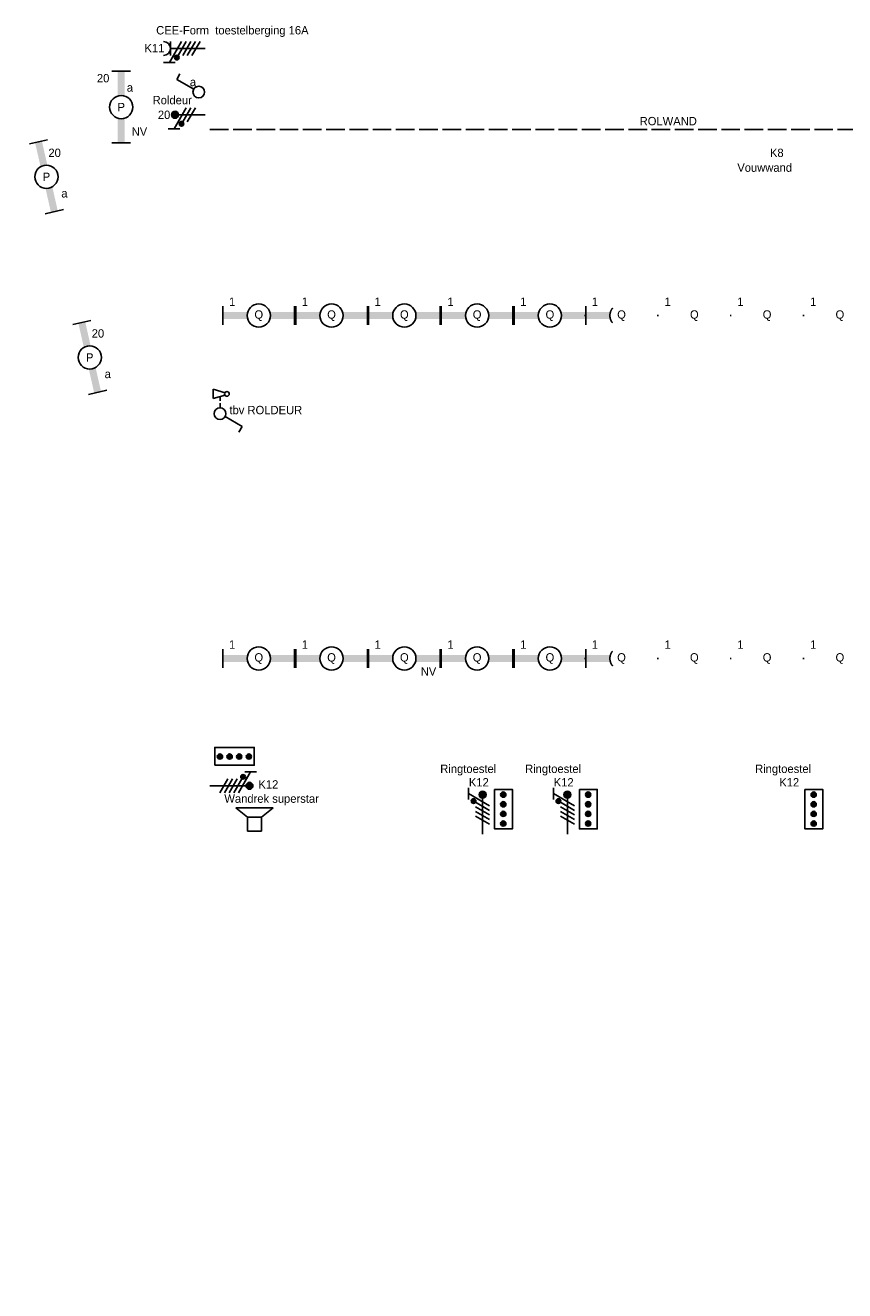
# Model space of a CAD drawing. Header units: millimetres. Extents: x -14827 to 133080, y -40284 to 77583.
# Tile 2 of 14: x 58971 to 76594, y 12171 to 39402. Entities that reach past the tile are written whole.
import ezdxf
from ezdxf.enums import TextEntityAlignment as Align
from ezdxf.xclip import XClip

# ---------------------------------------------------------------- set-up
doc = ezdxf.new("R2010")
doc.units = ezdxf.units.MM
doc.header["$LTSCALE"] = 100
doc.header["$XCLIPFRAME"] = 0
doc.header["$PDMODE"] = 1
doc.linetypes.add('E_GOOT3', pattern=[5, 4, -1])
for name, color, linetype in [('AA31XI--_HOUT', 242, 'Continuous'), ('AA32XI--_HOUT', 242, 'Continuous'), ('AB$8A---_HULPLIJNEN', 7, 'Continuous'), ('AL$8A---_HULPLIJNEN', 1, 'Continuous'), ('EL6221--', 130, 'Continuous'), ('EL6222--', 130, 'Continuous'), ('EL6311--', 130, 'Continuous'), ('EL6312--', 130, 'Continuous'), ('EL6350--', 130, 'Continuous'), ('EL6421--', 130, 'Continuous')]:
    doc.layers.add(name, color=color, linetype=linetype)
doc.styles.add('BURO-018', font='BUROFONT', dxfattribs={"height": 180})

# ---------------------------------------------------------------- blocks, each defined once
blk = doc.blocks.new('AVB_IP')
at = {"layer": 'AL$8A---_HULPLIJNEN'}
blk.add_point((0, 0), dxfattribs=at)
blk = doc.blocks.new('1115B61540')
at = {"color": 0}
for p, q in [((-7.7, 2), (-7.7, -2)), ((7.7, 2), (7.7, -2))]:
    blk.add_line(p, q, dxfattribs=at)
at = {"color": 0, "linetype": 'Continuous'}
blk.add_circle((0, 0), 2.5, dxfattribs=at)
at = {"color": 0}
for points in [[(-2.5, 0.75), (-7.7, 0.75), (-2.5, -0.75), (-7.7, -0.75)], [(2.5, 0.75), (7.7, 0.75), (2.5, -0.75), (7.7, -0.75)]]:
    blk.add_solid(points, dxfattribs=at)
at = {"color": 0, "linetype": 'Continuous', "style": 'BURO-018'}
for tag, p in [('E_GKAST', (0, 8)), ('E_GROEP', (0, 5)), ('E_SGROEP', (4.5, 5)), ('E_ARMCODE', (0, 0)), ('E_SLET', (4.5, -3))]:
    blk.add_attdef(tag, text='', height=1.8, dxfattribs=at).set_placement(p, align=Align.MIDDLE)
blk = doc.blocks.new('E00082')
at = {"color": 0, "linetype": 'Continuous'}
for p, q in [((-3, 10.98), (-3, 8.48)), ((-3, 9.73), (1.5, 7.13)), ((0, 9.5), (0, 1)), ((1.5, 6.13), (-1.5, 7.87)), ((1.5, 5.13), (-1.5, 6.87)), ((1.5, 4.13), (-1.5, 5.87)), ((1.5, 3.13), (-1.5, 4.87))]:
    blk.add_line(p, q, dxfattribs=at)
at = {"color": 0, "linetype": 'Continuous', "const_width": 0.5}
blk.add_lwpolyline([(-1.68, 8.12, 1), (-2.18, 8.12, 1)], format="xyb", close=True, dxfattribs=at)
at = {"color": 0, "const_width": 0.75}
blk.add_lwpolyline([(-0.38, 9.5, 1), (0.38, 9.5, 1)], format="xyb", close=True, dxfattribs=at)
at = {"color": 0, "linetype": 'Continuous'}
for centre, radius in [((-1.93, 8.12), 0.5), ((0, 9.5), 0.75)]:
    blk.add_circle(centre, radius, dxfattribs=at)
at = {"color": 0, "linetype": 'Continuous', "style": 'BURO-018'}
for tag, p in [('E_GKAST', (0, 16)), ('E_GROEP', (0, 13)), ('E_SGROEP', (4.5, 13))]:
    blk.add_attdef(tag, text='', height=1.8, dxfattribs=at).set_placement(p, align=Align.MIDDLE)
at = {"color": 0, "linetype": 'Continuous', "style": 'BURO-018', "flags": 1}
for tag, p in [('E_VERMCODE', (13, 13)), ('E_MATCODE', (-49685.21, -14495.88))]:
    blk.add_attdef(tag, text='', height=1.8, dxfattribs=at).set_placement(p, align=Align.MIDDLE)
blk = doc.blocks.new('090907')
at = {"color": 0, "linetype": 'Continuous'}
for p, q in [((4, 6), (-4, 6)), ((-1.5, 4), (-4, 6)), ((1.5, 4), (4, 6)), ((1.5, 4), (-1.5, 4)), ((-1.5, 4), (-1.5, 1)), ((1.5, 1), (1.5, 4)), ((-1.5, 1), (1.5, 1))]:
    blk.add_line(p, q, dxfattribs=at)
at = {"color": 0, "linetype": 'Continuous', "style": 'BURO-018'}
blk.add_attdef('E_SLET', text='', height=1.8, dxfattribs=at).set_placement((0, 8), align=Align.MIDDLE)
at = {"color": 0, "linetype": 'Continuous', "style": 'BURO-018', "flags": 1}
blk.add_attdef('E_MATCODE', text='', height=1.8, dxfattribs=at).set_placement((-49685.21, -14495.88), align=Align.MIDDLE)
blk = doc.blocks.new('E00078')
at = {"color": 0, "linetype": 'Continuous'}
for p, q in [((-3, 6.48), (-3, 8.98)), ((-3, 7.73), (1.5, 5.13)), ((1.5, 4.13), (-1.5, 5.87)), ((0, 7.5), (0, 1)), ((1.5, 3.13), (-1.5, 4.87))]:
    blk.add_line(p, q, dxfattribs=at)
at = {"color": 0, "const_width": 0.75}
blk.add_lwpolyline([(-0.38, 7.5, 1), (0.38, 7.5, 1)], format="xyb", close=True, dxfattribs=at)
at = {"color": 0, "linetype": 'Continuous', "const_width": 0.5}
blk.add_lwpolyline([(-2.18, 6.12, 1), (-1.68, 6.12, 1)], format="xyb", close=True, dxfattribs=at)
at = {"color": 0, "linetype": 'Continuous'}
for centre, radius in [((0, 7.5), 0.75), ((-1.93, 6.12), 0.5)]:
    blk.add_circle(centre, radius, dxfattribs=at)
at = {"color": 0, "linetype": 'Continuous', "style": 'BURO-018'}
for tag, p in [('E_GKAST', (0, 14)), ('E_GROEP', (0, 11)), ('E_SGROEP', (4.5, 11))]:
    blk.add_attdef(tag, text='', height=1.8, dxfattribs=at).set_placement(p, align=Align.MIDDLE)
at = {"color": 0, "linetype": 'Continuous', "style": 'BURO-018', "flags": 1}
for tag, p in [('E_VERMCODE', (13, 11)), ('E_MATCODE', (0, 0))]:
    blk.add_attdef(tag, text='', height=1.8, dxfattribs=at).set_placement(p, align=Align.MIDDLE)
blk = doc.blocks.new('111304D')
at = {"color": 0, "linetype": 'Continuous'}
for p, q in [((-3, 9.98), (-3, 7.48)), ((-3, 8.73), (1.5, 6.13)), ((-1.5, 8.5), (1.5, 8.5)), ((0, 1), (0, 8.5)), ((1.5, 5.13), (-1.5, 6.87)), ((1.5, 4.13), (-1.5, 5.87)), ((1.5, 3.13), (-1.5, 4.87)), ((1.5, 2.13), (-1.5, 3.87))]:
    blk.add_line(p, q, dxfattribs=at)
at = {"color": 0, "linetype": 'Continuous', "const_width": 0.5}
blk.add_lwpolyline([(-1.68, 7.12, 1), (-2.18, 7.12, 1)], format="xyb", close=True, dxfattribs=at)
at = {"color": 0, "linetype": 'Continuous'}
blk.add_circle((-1.93, 7.12), 0.5, dxfattribs=at)
blk.add_arc((0, 10), 1.5, 180, 0, dxfattribs=at)
at = {"color": 0, "linetype": 'Continuous', "style": 'BURO-018'}
for tag, p in [('E_GKAST', (0, 15.5)), ('E_GROEP', (0, 12.5)), ('E_SGROEP', (4.5, 12.5))]:
    blk.add_attdef(tag, text='', height=1.8, dxfattribs=at).set_placement(p, align=Align.MIDDLE)
at = {"color": 0, "linetype": 'Continuous', "style": 'BURO-018', "flags": 1}
for tag, p in [('E_VERMCODE', (13, 12.5)), ('E_MATCODE', (0, 0))]:
    blk.add_attdef(tag, text='', height=1.8, dxfattribs=at).set_placement(p, align=Align.MIDDLE)
blk = doc.blocks.new('1114A1')
at = {"color": 0, "linetype": 'Continuous'}
for p, q in [((0.62, 3.33), (2.74, 7)), ((2.74, 7), (3.95, 6.3))]:
    blk.add_line(p, q, dxfattribs=at)
blk.add_circle((0, 2.25), 1.25, dxfattribs=at)
at = {"color": 0, "linetype": 'Continuous', "style": 'BURO-018'}
for tag, p in [('E_SLET1', (3.36, 9)), ('E_GROEP', (0, 0)), ('E_GKAST', (0, 0))]:
    blk.add_attdef(tag, text='', height=1.8, dxfattribs=at).set_placement(p, align=Align.MIDDLE)
at = {"color": 0, "linetype": 'Continuous', "style": 'BURO-018', "flags": 1}
for tag in ['E_MATCODE', 'E_SGROEP']:
    blk.add_attdef(tag, text='', height=1.8, dxfattribs=at).set_placement((0, 0), align=Align.MIDDLE)
blk = doc.blocks.new('1114A6')
at = {"color": 0, "linetype": 'Continuous'}
for p, q in [((-5.25, 0.75), (-4.51, 3.33)), ((-3.99, 3.33), (-3.25, 0.75)), ((-5.25, 0.75), (-3.25, 0.75)), ((-3.68, 2.25), (-2.75, 2.25)), ((-2.25, 2.25), (-1.25, 2.25))]:
    blk.add_line(p, q, dxfattribs=at)
blk.add_circle((-4.25, 3.75), 0.5, dxfattribs=at)

msp = doc.modelspace()

# ---------------------------------------------------------------- hatches: boundary and pattern name
at = {"layer": 'AA31XI--_HOUT'}
h = msp.add_hatch(dxfattribs=at)
h.set_pattern_fill('', color=256, scale=880, style=0, pattern_type=0)
h.set_pattern_definition([])
h.paths.add_polyline_path([(60932, 12612), (60888, 12602), (60885, 12617), (60880, 12616), (60869, 12666), (60852, 12662), (60842, 12708), (60898, 12721), (60903, 12701), (60911, 12703), (60914, 12694), (60905, 12692), (60917, 12639), (60925, 12641)])
h = msp.add_hatch(dxfattribs=at)
h.set_pattern_fill('', color=256, scale=880, angle=12.7999, style=0, pattern_type=0)
h.set_pattern_definition([])
h.paths.add_polyline_path([(58992, 12171), (59035, 12181), (59032, 12196), (59037, 12198), (59025, 12247), (59042, 12251), (59032, 12297), (58975, 12284), (58980, 12265), (58971, 12263), (58973, 12253), (58982, 12255), (58994, 12202), (58985, 12200)])
at = {"layer": 'AA32XI--_HOUT'}
h = msp.add_hatch(dxfattribs=at)
h.set_pattern_fill('', color=256, scale=880, style=0, pattern_type=0)
h.set_pattern_definition([])
h.paths.add_polyline_path([(59689, 16143), (59636, 16131), (59635, 16129), (59650, 16060), (59653, 16058), (59665, 16061), (59675, 16019), (59677, 16017), (59715, 16026), (59714, 16034), (59706, 16032), (59683, 16134), (59691, 16135)])
at = {"layer": 'EL6221--'}
h = msp.add_hatch(color=256, dxfattribs=at)
edge = h.paths.add_edge_path()
edge.add_arc((63156, 23665), 56.6, 0, 360)
h = msp.add_hatch(color=256, dxfattribs=at)
edge = h.paths.add_edge_path()
edge.add_arc((63364, 23665), 56.6, 0, 360)
h = msp.add_hatch(color=256, dxfattribs=at)
edge = h.paths.add_edge_path()
edge.add_arc((63571, 23665), 56.6, 0, 360)
h = msp.add_hatch(color=256, dxfattribs=at)
edge = h.paths.add_edge_path()
edge.add_arc((63779, 23665), 56.6, 0, 360)
h = msp.add_hatch(color=256, dxfattribs=at)
edge = h.paths.add_edge_path()
edge.add_arc((69251, 22847), 56.6, 0, 360)
h = msp.add_hatch(color=256, dxfattribs=at)
edge = h.paths.add_edge_path()
edge.add_arc((71076, 22847), 56.6, 0, 360)
h = msp.add_hatch(color=256, dxfattribs=at)
edge = h.paths.add_edge_path()
edge.add_arc((75927, 22847), 56.6, 0, 360)
h = msp.add_hatch(color=256, dxfattribs=at)
edge = h.paths.add_edge_path()
edge.add_arc((69251, 22639), 56.6, 0, 360)
h = msp.add_hatch(color=256, dxfattribs=at)
edge = h.paths.add_edge_path()
edge.add_arc((71076, 22639), 56.6, 0, 360)
h = msp.add_hatch(color=256, dxfattribs=at)
edge = h.paths.add_edge_path()
edge.add_arc((75927, 22639), 56.6, 0, 360)
h = msp.add_hatch(color=256, dxfattribs=at)
edge = h.paths.add_edge_path()
edge.add_arc((69251, 22432), 56.6, 0, 360)
h = msp.add_hatch(color=256, dxfattribs=at)
edge = h.paths.add_edge_path()
edge.add_arc((71076, 22432), 56.6, 0, 360)
h = msp.add_hatch(color=256, dxfattribs=at)
edge = h.paths.add_edge_path()
edge.add_arc((75927, 22432), 56.6, 0, 360)
h = msp.add_hatch(color=256, dxfattribs=at)
edge = h.paths.add_edge_path()
edge.add_arc((69251, 22224), 56.6, 0, 360)
h = msp.add_hatch(color=256, dxfattribs=at)
edge = h.paths.add_edge_path()
edge.add_arc((71076, 22224), 56.6, 0, 360)
h = msp.add_hatch(color=256, dxfattribs=at)
edge = h.paths.add_edge_path()
edge.add_arc((75927, 22224), 56.6, 0, 360)

# ---------------------------------------------------------------- linework, layer by layer
for points in [[(63045, 23478), (63045, 23861), (63895, 23861), (63895, 23478)], [(69064, 22958), (69447, 22958), (69447, 22108), (69064, 22108)], [(70889, 22958), (71272, 22958), (71272, 22108), (70889, 22108)], [(75740, 22958), (76123, 22958), (76123, 22108), (75740, 22108)]]:
    msp.add_lwpolyline(points, close=True, dxfattribs=at)
for centre in [(63156, 23665), (63364, 23665), (63571, 23665), (63779, 23665), (69251, 22847), (71076, 22847), (75927, 22847), (69251, 22639), (71076, 22639), (75927, 22639), (69251, 22432), (71076, 22432), (75927, 22432), (69251, 22224), (71076, 22224), (75927, 22224)]:
    msp.add_circle(centre, 56.6, dxfattribs=at)
at = {"layer": 'EL6312--', "color": 1, "linetype": 'E_GOOT3'}
for p, q in [((64787, 33155), (64762, 33155)), ((66353, 33155), (66327, 33155)), ((67918, 33155), (67893, 33155)), ((69484, 33155), (69458, 33155)), ((71024, 33155), (70998, 33155)), ((72590, 33155), (72564, 33155)), ((74155, 33155), (74130, 33155)), ((75721, 33155), (75695, 33155)), ((64787, 25776), (64762, 25776)), ((66353, 25776), (66327, 25776)), ((67918, 25776), (67893, 25776)), ((69484, 25776), (69458, 25776)), ((71024, 25776), (70998, 25776)), ((72590, 25776), (72564, 25776)), ((74155, 25776), (74130, 25776)), ((75721, 25776), (75695, 25776))]:
    msp.add_line(p, q, dxfattribs=at)
at = {"layer": 'EL6421--', "color": 9, "linetype": 'E_GOOT3'}
msp.add_line((62942, 37160), (86950, 37155), dxfattribs=at)

# ---------------------------------------------------------------- block references
at = {"layer": 'AB$8A---_HULPLIJNEN', "extrusion": (0, 0, -1), "xscale": 0.2, "yscale": 0.2, "zscale": -0.2, "rotation": 347.2000526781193}
msp.add_blockref('AVB_IP', (-60932, 12612), dxfattribs=at)
at = {"layer": 'AB$8A---_HULPLIJNEN', "xscale": 0.1999999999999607, "yscale": 0.2000000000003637, "zscale": 0.2, "rotation": 12.79994732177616}
msp.add_blockref('AVB_IP', (58992, 12171), dxfattribs=at)
at = {"layer": 'EL6221--', "linetype": 'E_GOOT3'}
ref = msp.add_blockref('111304D', (62942, 38901), dxfattribs=dict(at, xscale=100, yscale=100, zscale=100, rotation=90))
XClip(ref).set_block_clipping_path([(-358.9652272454, -86.5799834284), (154.1123706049, 598.9437130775)])
ref.add_attrib('E_GROEP', 'K11', dxfattribs={"layer": '0', "color": 7, "linetype": 'Continuous', "height": 180, "style": 'BURO-018'}).set_placement((61748, 38910), align=Align.MIDDLE)
ref.add_attrib('E_VERMCODE', 'CEE-Form  toestelberging 16A', dxfattribs={"layer": '0', "color": 7, "linetype": 'Continuous', "height": 180, "style": 'BURO-018'}).set_placement((63424, 39273), align=Align.MIDDLE)
ref = msp.add_blockref('E00082', (73864, 36633), dxfattribs=dict(at, xscale=100, yscale=100, zscale=100, rotation=270))
XClip(ref).set_block_clipping_path([(-176.7875614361, -708.1682625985), (336.2900364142, -22.6445660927)])
ref.add_attrib('E_GROEP', 'K8', dxfattribs={"layer": '0', "color": 7, "linetype": 'Continuous', "height": 180, "style": 'BURO-018'}).set_placement((75134, 36657), align=Align.MIDDLE)
ref.add_attrib('E_VERMCODE', 'Vouwwand', dxfattribs={"layer": '0', "color": 7, "linetype": 'Continuous', "height": 180, "style": 'BURO-018'}).set_placement((74873, 36343), align=Align.MIDDLE)
at = {"layer": 'EL6221--'}
ref = msp.add_blockref('E00082', (68805, 21895), dxfattribs=dict(at, xscale=100, yscale=100, zscale=100))
XClip(ref).set_block_clipping_path([(-657.5706860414, -188.9106481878), (27.9530104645, 324.1669496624)])
ref.add_attrib('E_GROEP', 'K12', dxfattribs={"layer": '0', "color": 7, "linetype": 'Continuous', "height": 180, "style": 'BURO-018'}).set_placement((68725, 23113), align=Align.MIDDLE)
ref.add_attrib('E_VERMCODE', 'Ringtoestel', dxfattribs={"layer": '0', "color": 7, "linetype": 'Continuous', "height": 180, "style": 'BURO-018'}).set_placement((68497, 23380), align=Align.MIDDLE)
ref = msp.add_blockref('E00082', (70630, 21895), dxfattribs=dict(at, xscale=100, yscale=100, zscale=100))
XClip(ref).set_block_clipping_path([(-675.8222082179, -188.9106481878), (9.7014882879, 324.1669496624)])
ref.add_attrib('E_GROEP', 'K12', dxfattribs={"layer": '0', "color": 7, "linetype": 'Continuous', "height": 180, "style": 'BURO-018'}).set_placement((70550, 23113), align=Align.MIDDLE)
ref.add_attrib('E_VERMCODE', 'Ringtoestel', dxfattribs={"layer": '0', "color": 7, "linetype": 'Continuous', "height": 180, "style": 'BURO-018'}).set_placement((70322, 23380), align=Align.MIDDLE)
ref = msp.add_blockref('E00082', (75481, 21895), dxfattribs=dict(at, xscale=100, yscale=100, zscale=100))
XClip(ref).set_block_clipping_path([(-724.3362116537, -188.9106481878), (-38.8125151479, 324.1669496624)])
ref.add_attrib('E_GROEP', 'K12', dxfattribs={"layer": '0', "color": 7, "linetype": 'Continuous', "height": 180, "style": 'BURO-018'}).set_placement((75401, 23113), align=Align.MIDDLE)
ref.add_attrib('E_VERMCODE', 'Ringtoestel', dxfattribs={"layer": '0', "color": 7, "linetype": 'Continuous', "height": 180, "style": 'BURO-018'}).set_placement((75269, 23380), align=Align.MIDDLE)
ref = msp.add_blockref('E00082', (62842, 23036), dxfattribs=dict(at, xscale=100, yscale=100, zscale=100, rotation=270))
XClip(ref).set_block_clipping_path([(-312.7579961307, -597.9437130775), (200.3196017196, 87.5799834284)])
ref.add_attrib('E_GROEP', 'K12', dxfattribs={"layer": '0', "color": 7, "linetype": 'Continuous', "height": 180, "style": 'BURO-018'}).set_placement((64198, 23067), align=Align.MIDDLE)
ref.add_attrib('E_VERMCODE', 'Wandrek superstar', dxfattribs={"layer": '0', "color": 7, "linetype": 'Continuous', "height": 180, "style": 'BURO-018'}).set_placement((64268, 22738), align=Align.MIDDLE)
at = {"layer": 'EL6222--', "linetype": 'E_GOOT3'}
ref = msp.add_blockref('E00078', (62942, 37476), dxfattribs=dict(at, xscale=100, yscale=100, zscale=100, rotation=90))
XClip(ref).set_block_clipping_path([(-344.7148871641, -86.5799834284), (168.3627106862, 598.9437130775)])
ref.add_attrib('E_GROEP', '20', dxfattribs={"layer": '0', "color": 7, "linetype": 'Continuous', "height": 180, "style": 'BURO-018'}).set_placement((61955, 37476), align=Align.MIDDLE)
ref.add_attrib('E_VERMCODE', 'Roldeur', dxfattribs={"layer": '0', "color": 7, "linetype": 'Continuous', "height": 180, "style": 'BURO-018'}).set_placement((62130, 37796), align=Align.MIDDLE)
at = {"layer": 'EL6311--'}
ref = msp.add_blockref('1115B61540', (61034, 37642), dxfattribs=dict(at, xscale=100, yscale=100, zscale=100, rotation=90))
XClip(ref).set_block_clipping_path([(-346.3776213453, -105.6555145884), (166.699976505, 579.8681819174)])
ref.add_attrib('E_ARMCODE', 'P', dxfattribs={"layer": '0', "color": 7, "linetype": 'Continuous', "height": 180, "style": 'BURO-018'}).set_placement((61034, 37642), align=Align.MIDDLE)
ref.add_attrib('E_SLET', 'a', dxfattribs={"layer": '0', "color": 1, "linetype": 'Continuous', "height": 180, "style": 'BURO-018'}).set_placement((61221, 38063), align=Align.MIDDLE)
ref.add_attrib('E_GROEP', '20', dxfattribs={"layer": '0', "color": 7, "linetype": 'Continuous', "height": 180, "style": 'BURO-018'}).set_placement((60644, 38264), align=Align.MIDDLE)
ref = msp.add_blockref('1114A1', (62926, 37965), dxfattribs=dict(at, xscale=100, yscale=100, zscale=100, rotation=90))
XClip(ref).set_block_clipping_path([(-349.6080837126, -86.7375243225), (163.4695141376, 598.7861721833)])
ref.add_attrib('E_SLET1', 'a', dxfattribs={"layer": '0', "color": 1, "linetype": 'Continuous', "height": 180, "style": 'BURO-018'}).set_placement((62576, 38180), align=Align.MIDDLE)
ref = msp.add_blockref('1115B61540', (59425, 36142), dxfattribs=dict(at, xscale=99.99999999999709, yscale=99.99999999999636, zscale=100, rotation=282.7996706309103))
XClip(ref).set_block_clipping_path([(198.2416869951, -623.1765924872), (350.1145891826, 45.3122705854), (-150.213352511, 158.9809653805), (-302.0862546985, -509.5078976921)])
ref.add_attrib('E_ARMCODE', 'P', dxfattribs={"layer": '0', "color": 7, "linetype": 'Continuous', "height": 180, "style": 'BURO-018'}).set_placement((59425, 36142), align=Align.MIDDLE)
ref.add_attrib('E_SLET', 'a', dxfattribs={"layer": '0', "color": 1, "linetype": 'Continuous', "height": 180, "style": 'BURO-018'}).set_placement((59812, 35785), align=Align.MIDDLE)
ref.add_attrib('E_GROEP', '20', dxfattribs={"layer": '0', "color": 7, "linetype": 'Continuous', "height": 180, "style": 'BURO-018'}).set_placement((59601, 36658), align=Align.MIDDLE)
ref = msp.add_blockref('1115B61540', (60356, 32254), dxfattribs=dict(at, xscale=99.99999999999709, yscale=99.99999999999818, zscale=100, rotation=282.7996706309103))
XClip(ref).set_block_clipping_path([(158.2696585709, -623.6511635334), (310.1425607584, 44.8376995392), (-190.1853809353, 158.5063943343), (-342.0582831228, -509.9824687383)])
ref.add_attrib('E_ARMCODE', 'P', dxfattribs={"layer": '0', "color": 7, "linetype": 'Continuous', "height": 180, "style": 'BURO-018'}).set_placement((60356, 32254), align=Align.MIDDLE)
ref.add_attrib('E_SLET', 'a', dxfattribs={"layer": '0', "color": 1, "linetype": 'Continuous', "height": 180, "style": 'BURO-018'}).set_placement((60744, 31898), align=Align.MIDDLE)
ref.add_attrib('E_GROEP', '20', dxfattribs={"layer": '0', "color": 7, "linetype": 'Continuous', "height": 180, "style": 'BURO-018'}).set_placement((60533, 32771), align=Align.MIDDLE)
at = {"layer": 'EL6311--', "linetype": 'E_GOOT3'}
ref = msp.add_blockref('1114A6', (62933, 31044), dxfattribs=dict(at, xscale=100, yscale=100, zscale=100, rotation=270))
XClip(ref).set_block_clipping_path([(-232.6760624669, -598.8596610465), (280.4015353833, 86.6640354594)])
ref = msp.add_blockref('1114A1', (62933, 31044), dxfattribs=dict(at, xscale=100, yscale=100, zscale=100, rotation=270))
XClip(ref).set_block_clipping_path([(-232.6760624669, -598.8596610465), (280.4015353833, 86.6640354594)])
at = {"layer": 'EL6312--', "linetype": 'E_GOOT3'}
ref = msp.add_blockref('1115B61540', (63992, 33155), dxfattribs=dict(at, xscale=100, yscale=100, zscale=100, rotation=180))
XClip(ref).set_block_clipping_path([(-76.0806115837, -211.5698781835), (609.4430849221, 301.5077196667)])
ref.add_attrib('E_ARMCODE', 'Q', dxfattribs={"layer": '0', "color": 7, "linetype": 'Continuous', "height": 180, "style": 'BURO-018'}).set_placement((63992, 33155), align=Align.MIDDLE)
ref.add_attrib('E_GROEP', '1', dxfattribs={"layer": '0', "color": 7, "linetype": 'Continuous', "height": 180, "style": 'BURO-018'}).set_placement((63419, 33454), align=Align.MIDDLE)
ref = msp.add_blockref('1115B61540', (65557, 33155), dxfattribs=dict(at, xscale=100, yscale=100, zscale=100, rotation=180))
XClip(ref).set_block_clipping_path([(-60.4248151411, -211.5698781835), (625.0988813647, 301.5077196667)])
ref.add_attrib('E_ARMCODE', 'Q', dxfattribs={"layer": '0', "color": 7, "linetype": 'Continuous', "height": 180, "style": 'BURO-018'}).set_placement((65557, 33155), align=Align.MIDDLE)
ref.add_attrib('E_GROEP', '1', dxfattribs={"layer": '0', "color": 7, "linetype": 'Continuous', "height": 180, "style": 'BURO-018'}).set_placement((64984, 33454), align=Align.MIDDLE)
ref = msp.add_blockref('1115B61540', (67123, 33155), dxfattribs=dict(at, xscale=100, yscale=100, zscale=100, rotation=180))
XClip(ref).set_block_clipping_path([(-44.7690186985, -211.5698781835), (640.7546778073, 301.5077196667)])
ref.add_attrib('E_ARMCODE', 'Q', dxfattribs={"layer": '0', "color": 7, "linetype": 'Continuous', "height": 180, "style": 'BURO-018'}).set_placement((67123, 33155), align=Align.MIDDLE)
ref.add_attrib('E_GROEP', '1', dxfattribs={"layer": '0', "color": 7, "linetype": 'Continuous', "height": 180, "style": 'BURO-018'}).set_placement((66550, 33454), align=Align.MIDDLE)
ref = msp.add_blockref('1115B61540', (68688, 33155), dxfattribs=dict(at, xscale=100, yscale=100, zscale=100, rotation=180))
XClip(ref).set_block_clipping_path([(-29.1132222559, -211.5698781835), (656.4104742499, 301.5077196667)])
ref.add_attrib('E_ARMCODE', 'Q', dxfattribs={"layer": '0', "color": 7, "linetype": 'Continuous', "height": 180, "style": 'BURO-018'}).set_placement((68688, 33155), align=Align.MIDDLE)
ref.add_attrib('E_GROEP', '1', dxfattribs={"layer": '0', "color": 7, "linetype": 'Continuous', "height": 180, "style": 'BURO-018'}).set_placement((68116, 33454), align=Align.MIDDLE)
ref = msp.add_blockref('1115B61540', (70254, 33155), dxfattribs=dict(at, xscale=100, yscale=100, zscale=100, rotation=180))
XClip(ref).set_block_clipping_path([(-13.4574258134, -211.5698781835), (672.0662706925, 301.5077196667)])
ref.add_attrib('E_ARMCODE', 'Q', dxfattribs={"layer": '0', "color": 7, "linetype": 'Continuous', "height": 180, "style": 'BURO-018'}).set_placement((70254, 33155), align=Align.MIDDLE)
ref.add_attrib('E_GROEP', '1', dxfattribs={"layer": '0', "color": 7, "linetype": 'Continuous', "height": 180, "style": 'BURO-018'}).set_placement((69681, 33454), align=Align.MIDDLE)
ref = msp.add_blockref('1115B61540', (71794, 33155), dxfattribs=dict(at, xscale=100, yscale=100, zscale=100, rotation=180))
XClip(ref).set_block_clipping_path([(1.9425741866, -211.5698781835), (687.4662706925, 301.5077196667)])
ref.add_attrib('E_ARMCODE', 'Q', dxfattribs={"layer": '0', "color": 7, "linetype": 'Continuous', "height": 180, "style": 'BURO-018'}).set_placement((71794, 33155), align=Align.MIDDLE)
ref.add_attrib('E_GROEP', '1', dxfattribs={"layer": '0', "color": 7, "linetype": 'Continuous', "height": 180, "style": 'BURO-018'}).set_placement((71221, 33454), align=Align.MIDDLE)
ref = msp.add_blockref('1115B61540', (73360, 33155), dxfattribs=dict(at, xscale=100, yscale=100, zscale=100, rotation=180))
XClip(ref).set_block_clipping_path([(17.5983706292, -211.5698781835), (703.122067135, 301.5077196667)])
ref.add_attrib('E_ARMCODE', 'Q', dxfattribs={"layer": '0', "color": 7, "linetype": 'Continuous', "height": 180, "style": 'BURO-018'}).set_placement((73360, 33155), align=Align.MIDDLE)
ref.add_attrib('E_GROEP', '1', dxfattribs={"layer": '0', "color": 7, "linetype": 'Continuous', "height": 180, "style": 'BURO-018'}).set_placement((72787, 33454), align=Align.MIDDLE)
ref = msp.add_blockref('1115B61540', (74925, 33155), dxfattribs=dict(at, xscale=100, yscale=100, zscale=100, rotation=180))
XClip(ref).set_block_clipping_path([(33.2541670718, -211.5698781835), (718.7778635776, 301.5077196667)])
ref.add_attrib('E_ARMCODE', 'Q', dxfattribs={"layer": '0', "color": 7, "linetype": 'Continuous', "height": 180, "style": 'BURO-018'}).set_placement((74925, 33155), align=Align.MIDDLE)
ref.add_attrib('E_GROEP', '1', dxfattribs={"layer": '0', "color": 7, "linetype": 'Continuous', "height": 180, "style": 'BURO-018'}).set_placement((74352, 33454), align=Align.MIDDLE)
ref = msp.add_blockref('1115B61540', (76491, 33155), dxfattribs=dict(at, xscale=100, yscale=100, zscale=100, rotation=180))
XClip(ref).set_block_clipping_path([(48.9099635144, -211.5698781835), (734.4336600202, 301.5077196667)])
ref.add_attrib('E_ARMCODE', 'Q', dxfattribs={"layer": '0', "color": 7, "linetype": 'Continuous', "height": 180, "style": 'BURO-018'}).set_placement((76491, 33155), align=Align.MIDDLE)
ref.add_attrib('E_GROEP', '1', dxfattribs={"layer": '0', "color": 7, "linetype": 'Continuous', "height": 180, "style": 'BURO-018'}).set_placement((75918, 33454), align=Align.MIDDLE)
ref = msp.add_blockref('1115B61540', (63992, 25776), dxfattribs=dict(at, xscale=100, yscale=100, zscale=100, rotation=180))
XClip(ref).set_block_clipping_path([(-76.0806115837, -285.3597003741), (609.4430849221, 227.7178974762)])
ref.add_attrib('E_ARMCODE', 'Q', dxfattribs={"layer": '0', "color": 7, "linetype": 'Continuous', "height": 180, "style": 'BURO-018'}).set_placement((63992, 25776), align=Align.MIDDLE)
ref.add_attrib('E_GROEP', '1', dxfattribs={"layer": '0', "color": 7, "linetype": 'Continuous', "height": 180, "style": 'BURO-018'}).set_placement((63419, 26075), align=Align.MIDDLE)
ref = msp.add_blockref('1115B61540', (65557, 25776), dxfattribs=dict(at, xscale=100, yscale=100, zscale=100, rotation=180))
XClip(ref).set_block_clipping_path([(-60.4248151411, -285.3597003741), (625.0988813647, 227.7178974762)])
ref.add_attrib('E_ARMCODE', 'Q', dxfattribs={"layer": '0', "color": 7, "linetype": 'Continuous', "height": 180, "style": 'BURO-018'}).set_placement((65557, 25776), align=Align.MIDDLE)
ref.add_attrib('E_GROEP', '1', dxfattribs={"layer": '0', "color": 7, "linetype": 'Continuous', "height": 180, "style": 'BURO-018'}).set_placement((64984, 26075), align=Align.MIDDLE)
ref = msp.add_blockref('1115B61540', (67123, 25776), dxfattribs=dict(at, xscale=100, yscale=100, zscale=100, rotation=180))
XClip(ref).set_block_clipping_path([(-44.7690186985, -285.3597003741), (640.7546778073, 227.7178974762)])
ref.add_attrib('E_ARMCODE', 'Q', dxfattribs={"layer": '0', "color": 7, "linetype": 'Continuous', "height": 180, "style": 'BURO-018'}).set_placement((67123, 25776), align=Align.MIDDLE)
ref.add_attrib('E_GROEP', '1', dxfattribs={"layer": '0', "color": 7, "linetype": 'Continuous', "height": 180, "style": 'BURO-018'}).set_placement((66550, 26075), align=Align.MIDDLE)
ref = msp.add_blockref('1115B61540', (68688, 25776), dxfattribs=dict(at, xscale=100, yscale=100, zscale=100, rotation=180))
XClip(ref).set_block_clipping_path([(-29.1132222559, -285.3597003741), (656.4104742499, 227.7178974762)])
ref.add_attrib('E_ARMCODE', 'Q', dxfattribs={"layer": '0', "color": 7, "linetype": 'Continuous', "height": 180, "style": 'BURO-018'}).set_placement((68688, 25776), align=Align.MIDDLE)
ref.add_attrib('E_GROEP', '1', dxfattribs={"layer": '0', "color": 7, "linetype": 'Continuous', "height": 180, "style": 'BURO-018'}).set_placement((68116, 26075), align=Align.MIDDLE)
ref = msp.add_blockref('1115B61540', (70254, 25776), dxfattribs=dict(at, xscale=100, yscale=100, zscale=100, rotation=180))
XClip(ref).set_block_clipping_path([(-13.4574258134, -285.3597003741), (672.0662706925, 227.7178974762)])
ref.add_attrib('E_ARMCODE', 'Q', dxfattribs={"layer": '0', "color": 7, "linetype": 'Continuous', "height": 180, "style": 'BURO-018'}).set_placement((70254, 25776), align=Align.MIDDLE)
ref.add_attrib('E_GROEP', '1', dxfattribs={"layer": '0', "color": 7, "linetype": 'Continuous', "height": 180, "style": 'BURO-018'}).set_placement((69681, 26075), align=Align.MIDDLE)
ref = msp.add_blockref('1115B61540', (71794, 25776), dxfattribs=dict(at, xscale=100, yscale=100, zscale=100, rotation=180))
XClip(ref).set_block_clipping_path([(1.9425741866, -285.3597003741), (687.4662706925, 227.7178974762)])
ref.add_attrib('E_ARMCODE', 'Q', dxfattribs={"layer": '0', "color": 7, "linetype": 'Continuous', "height": 180, "style": 'BURO-018'}).set_placement((71794, 25776), align=Align.MIDDLE)
ref.add_attrib('E_GROEP', '1', dxfattribs={"layer": '0', "color": 7, "linetype": 'Continuous', "height": 180, "style": 'BURO-018'}).set_placement((71221, 26075), align=Align.MIDDLE)
ref = msp.add_blockref('1115B61540', (73360, 25776), dxfattribs=dict(at, xscale=100, yscale=100, zscale=100, rotation=180))
XClip(ref).set_block_clipping_path([(17.5983706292, -285.3597003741), (703.122067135, 227.7178974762)])
ref.add_attrib('E_ARMCODE', 'Q', dxfattribs={"layer": '0', "color": 7, "linetype": 'Continuous', "height": 180, "style": 'BURO-018'}).set_placement((73360, 25776), align=Align.MIDDLE)
ref.add_attrib('E_GROEP', '1', dxfattribs={"layer": '0', "color": 7, "linetype": 'Continuous', "height": 180, "style": 'BURO-018'}).set_placement((72787, 26075), align=Align.MIDDLE)
ref = msp.add_blockref('1115B61540', (74925, 25776), dxfattribs=dict(at, xscale=100, yscale=100, zscale=100, rotation=180))
XClip(ref).set_block_clipping_path([(33.2541670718, -285.3597003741), (718.7778635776, 227.7178974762)])
ref.add_attrib('E_ARMCODE', 'Q', dxfattribs={"layer": '0', "color": 7, "linetype": 'Continuous', "height": 180, "style": 'BURO-018'}).set_placement((74925, 25776), align=Align.MIDDLE)
ref.add_attrib('E_GROEP', '1', dxfattribs={"layer": '0', "color": 7, "linetype": 'Continuous', "height": 180, "style": 'BURO-018'}).set_placement((74352, 26075), align=Align.MIDDLE)
ref = msp.add_blockref('1115B61540', (76491, 25776), dxfattribs=dict(at, xscale=100, yscale=100, zscale=100, rotation=180))
XClip(ref).set_block_clipping_path([(48.9099635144, -285.3597003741), (734.4336600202, 227.7178974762)])
ref.add_attrib('E_ARMCODE', 'Q', dxfattribs={"layer": '0', "color": 7, "linetype": 'Continuous', "height": 180, "style": 'BURO-018'}).set_placement((76491, 25776), align=Align.MIDDLE)
ref.add_attrib('E_GROEP', '1', dxfattribs={"layer": '0', "color": 7, "linetype": 'Continuous', "height": 180, "style": 'BURO-018'}).set_placement((75918, 26075), align=Align.MIDDLE)
at = {"layer": 'EL6421--', "linetype": 'E_GOOT3'}
ref = msp.add_blockref('090907', (63898, 21963), dxfattribs=dict(at, xscale=100, yscale=100, zscale=100))
XClip(ref).set_block_clipping_path([(-608.5046603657, -189.5867333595), (77.0190361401, 323.4908644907)])

# ---------------------------------------------------------------- texts
at = {"layer": 'EL6350--', "color": 1, "style": 'BURO-018'}
for s, p in [('NV', (61258, 37027)), ('tbv ROLDEUR', (63361, 31032)), ('NV', (67475, 25409))]:
    msp.add_text(s, height=180, dxfattribs=at).set_placement(p)
at = {"layer": 'EL6421--', "color": 9, "linetype": 'E_GOOT3', "style": 'BURO-018'}
msp.add_text('ROLWAND', height=180, dxfattribs=at).set_placement((72184, 37250))

doc.saveas('drawing.dxf')
